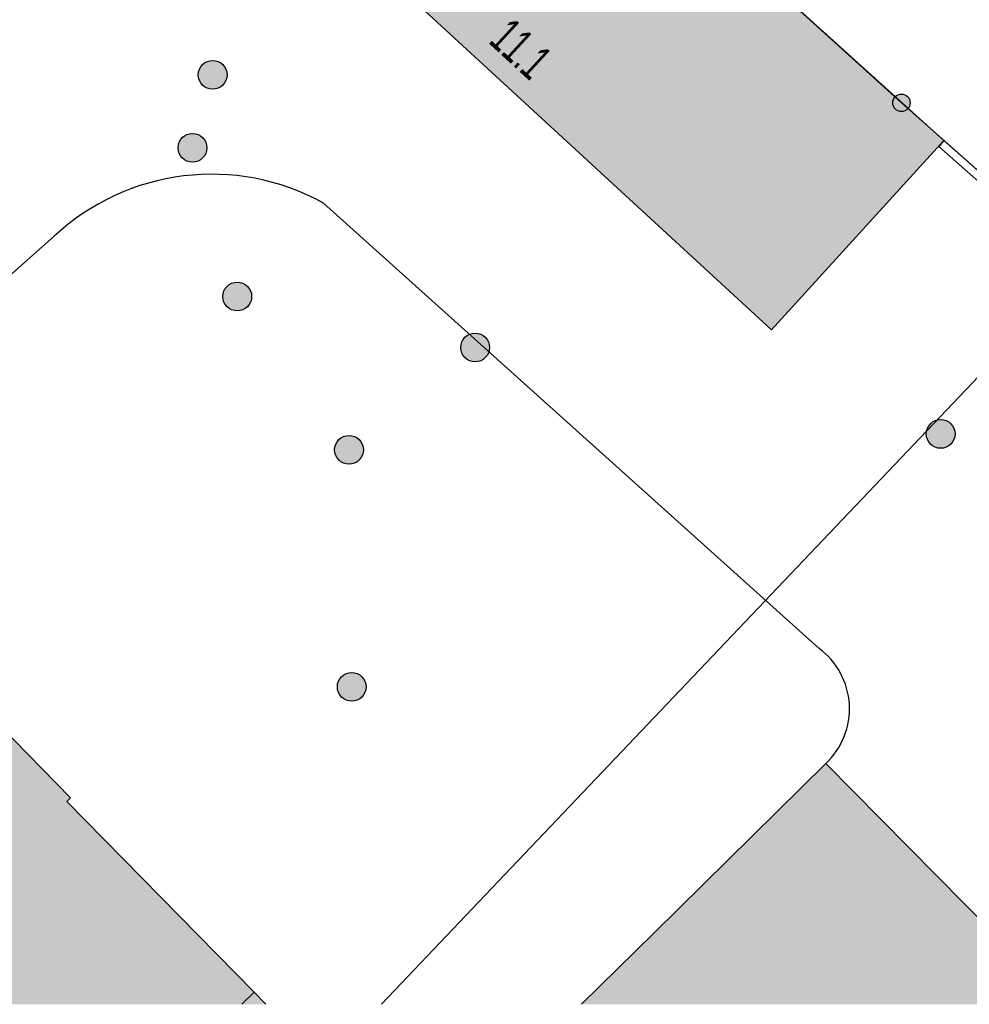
# Model space of a CAD drawing. Header units: metres. Extents: x 2695751 to 2696029, y 1260877 to 1261206.
# Tile 2 of 70: x 2695789 to 2695814, y 1260882 to 1260908. Entities that reach past the tile are written whole.
import ezdxf

# ---------------------------------------------------------------- set-up
doc = ezdxf.new("R2010")
doc.units = ezdxf.units.M
doc.header["$LTSCALE"] = 0.1
doc.linetypes.add('AUSGEZOGEN', pattern=[0])
for name, color, linetype in [('Limites de bien-fonds', 7, 'AUSGEZOGEN'), ('Mensuration officielle_Lignes (Couverture du sol)', 7, 'AUSGEZOGEN'), ('Mensuration officielle_N° de bâtiment', 7, 'AUSGEZOGEN'), ('Mensuration officielle_Surface (Objets divers)', 7, 'AUSGEZOGEN'), ('Mensuration officielle_Surfaces de bâtiments (Couverture du sol)', 7, 'AUSGEZOGEN'), ('Points fixes EU', 255, 'AUSGEZOGEN'), ('Points fixes mensuration officielle', 255, 'AUSGEZOGEN')]:
    doc.layers.add(name, color=color, linetype=linetype)
doc.styles.add('ARIAL', font='arial.ttf')

msp = doc.modelspace()

# ---------------------------------------------------------------- hatches: boundary and pattern name
at = {"layer": 'Mensuration officielle_Surfaces de bâtiments (Couverture du sol)', "true_color": 0xd2d2d2, "transparency": 33554687}
for points in [[(2695794.118, 1260913.184), (2695808.484, 1260899.955), (2695812.977, 1260904.884), (2695798.97, 1260917.55)], [(2695788.37, 1260889.642), (2695788.27, 1260889.544), (2695782.219, 1260895.703), (2695773.933, 1260887.578), (2695774.073, 1260887.435), (2695779.039, 1260882.381), (2695794.683, 1260882.381), (2695795.001, 1260882.693), (2695790.119, 1260887.663), (2695790.218, 1260887.761)], [(2695803.536, 1260882.381), (2695816.095, 1260882.381), (2695809.902, 1260888.658), (2695805.423, 1260884.242)], [(2695795.001, 1260882.693), (2695794.683, 1260882.381), (2695795.308, 1260882.381)]]:
    msp.add_hatch(color=254, dxfattribs=at).paths.add_polyline_path(points)
at = {"layer": 'Points fixes EU', "transparency": 33554687}
for points in [[(2695794.297, 1260906.599), (2695794.289, 1260906.674), (2695794.267, 1260906.747), (2695794.23, 1260906.813), (2695794.18, 1260906.87), (2695794.12, 1260906.917), (2695794.052, 1260906.95), (2695793.979, 1260906.969), (2695793.903, 1260906.973), (2695793.828, 1260906.962), (2695793.757, 1260906.935), (2695793.692, 1260906.895), (2695793.637, 1260906.843), (2695793.594, 1260906.781), (2695793.564, 1260906.711), (2695793.549, 1260906.637), (2695793.549, 1260906.561), (2695793.564, 1260906.486), (2695793.594, 1260906.417), (2695793.637, 1260906.354), (2695793.692, 1260906.302), (2695793.757, 1260906.262), (2695793.828, 1260906.236), (2695793.903, 1260906.224), (2695793.979, 1260906.228), (2695794.052, 1260906.247), (2695794.12, 1260906.28), (2695794.18, 1260906.327), (2695794.23, 1260906.384), (2695794.267, 1260906.451), (2695794.289, 1260906.523)], [(2695793.769, 1260904.698), (2695793.761, 1260904.773), (2695793.739, 1260904.846), (2695793.702, 1260904.912), (2695793.652, 1260904.969), (2695793.592, 1260905.016), (2695793.524, 1260905.049), (2695793.451, 1260905.068), (2695793.375, 1260905.072), (2695793.3, 1260905.061), (2695793.229, 1260905.034), (2695793.164, 1260904.994), (2695793.109, 1260904.942), (2695793.066, 1260904.88), (2695793.036, 1260904.81), (2695793.021, 1260904.736), (2695793.021, 1260904.66), (2695793.036, 1260904.585), (2695793.066, 1260904.516), (2695793.109, 1260904.453), (2695793.164, 1260904.401), (2695793.229, 1260904.361), (2695793.3, 1260904.335), (2695793.375, 1260904.323), (2695793.451, 1260904.327), (2695793.524, 1260904.346), (2695793.592, 1260904.379), (2695793.652, 1260904.426), (2695793.702, 1260904.483), (2695793.739, 1260904.55), (2695793.761, 1260904.622)], [(2695794.301, 1260900.554), (2695794.36, 1260900.507), (2695794.428, 1260900.473), (2695794.501, 1260900.453), (2695794.577, 1260900.448), (2695794.652, 1260900.458), (2695794.723, 1260900.484), (2695794.788, 1260900.523), (2695794.844, 1260900.575), (2695794.888, 1260900.637), (2695794.919, 1260900.706), (2695794.935, 1260900.78), (2695794.936, 1260900.856), (2695794.922, 1260900.93), (2695794.893, 1260901), (2695794.85, 1260901.063), (2695794.796, 1260901.116), (2695794.732, 1260901.157), (2695794.661, 1260901.184), (2695794.586, 1260901.197), (2695794.51, 1260901.194), (2695794.437, 1260901.176), (2695794.368, 1260901.143), (2695794.308, 1260901.098), (2695794.257, 1260901.041), (2695794.22, 1260900.975), (2695794.196, 1260900.903), (2695794.188, 1260900.827), (2695794.194, 1260900.752), (2695794.216, 1260900.679), (2695794.252, 1260900.612)], [(2695801.135, 1260899.495), (2695801.127, 1260899.57), (2695801.105, 1260899.643), (2695801.068, 1260899.709), (2695801.018, 1260899.766), (2695800.958, 1260899.813), (2695800.89, 1260899.846), (2695800.817, 1260899.865), (2695800.741, 1260899.869), (2695800.666, 1260899.858), (2695800.595, 1260899.831), (2695800.53, 1260899.791), (2695800.475, 1260899.739), (2695800.432, 1260899.677), (2695800.402, 1260899.607), (2695800.387, 1260899.533), (2695800.387, 1260899.457), (2695800.402, 1260899.382), (2695800.432, 1260899.313), (2695800.475, 1260899.25), (2695800.53, 1260899.198), (2695800.595, 1260899.158), (2695800.666, 1260899.132), (2695800.741, 1260899.12), (2695800.817, 1260899.124), (2695800.89, 1260899.143), (2695800.958, 1260899.176), (2695801.018, 1260899.223), (2695801.068, 1260899.28), (2695801.105, 1260899.347), (2695801.127, 1260899.419)], [(2695813.267, 1260897.243), (2695813.259, 1260897.318), (2695813.237, 1260897.391), (2695813.2, 1260897.457), (2695813.15, 1260897.514), (2695813.09, 1260897.561), (2695813.022, 1260897.594), (2695812.949, 1260897.613), (2695812.873, 1260897.617), (2695812.798, 1260897.606), (2695812.727, 1260897.579), (2695812.662, 1260897.539), (2695812.607, 1260897.487), (2695812.564, 1260897.425), (2695812.534, 1260897.355), (2695812.519, 1260897.281), (2695812.519, 1260897.205), (2695812.534, 1260897.13), (2695812.564, 1260897.061), (2695812.607, 1260896.998), (2695812.662, 1260896.946), (2695812.727, 1260896.906), (2695812.798, 1260896.88), (2695812.873, 1260896.868), (2695812.949, 1260896.872), (2695813.022, 1260896.891), (2695813.09, 1260896.924), (2695813.15, 1260896.971), (2695813.2, 1260897.028), (2695813.237, 1260897.095), (2695813.259, 1260897.167)], [(2695797.218, 1260896.555), (2695797.278, 1260896.509), (2695797.347, 1260896.476), (2695797.42, 1260896.457), (2695797.496, 1260896.454), (2695797.571, 1260896.466), (2695797.642, 1260896.493), (2695797.706, 1260896.534), (2695797.761, 1260896.586), (2695797.804, 1260896.649), (2695797.833, 1260896.719), (2695797.848, 1260896.793), (2695797.847, 1260896.869), (2695797.832, 1260896.943), (2695797.801, 1260897.013), (2695797.757, 1260897.075), (2695797.702, 1260897.127), (2695797.637, 1260897.166), (2695797.566, 1260897.192), (2695797.491, 1260897.203), (2695797.415, 1260897.199), (2695797.342, 1260897.179), (2695797.274, 1260897.145), (2695797.214, 1260897.098), (2695797.165, 1260897.041), (2695797.129, 1260896.974), (2695797.107, 1260896.901), (2695797.1, 1260896.826), (2695797.108, 1260896.75), (2695797.131, 1260896.678), (2695797.168, 1260896.612)], [(2695797.285, 1260890.922), (2695797.236, 1260890.864), (2695797.199, 1260890.797), (2695797.177, 1260890.725), (2695797.17, 1260890.649), (2695797.178, 1260890.574), (2695797.201, 1260890.502), (2695797.238, 1260890.436), (2695797.288, 1260890.378), (2695797.348, 1260890.332), (2695797.417, 1260890.299), (2695797.49, 1260890.281), (2695797.566, 1260890.277), (2695797.641, 1260890.289), (2695797.712, 1260890.316), (2695797.776, 1260890.356), (2695797.831, 1260890.409), (2695797.874, 1260890.472), (2695797.903, 1260890.541), (2695797.918, 1260890.616), (2695797.918, 1260890.692), (2695797.902, 1260890.766), (2695797.872, 1260890.836), (2695797.828, 1260890.898), (2695797.773, 1260890.949), (2695797.708, 1260890.989), (2695797.637, 1260891.015), (2695797.562, 1260891.026), (2695797.486, 1260891.022), (2695797.413, 1260891.002), (2695797.345, 1260890.969)]]:
    msp.add_hatch(color=7, dxfattribs=at).paths.add_polyline_path(points)
at = {"layer": 'Points fixes mensuration officielle', "transparency": 33554687}
msp.add_hatch(color=7, dxfattribs=at).paths.add_polyline_path([(2695812.097, 1260905.87), (2695812.093, 1260905.916), (2695812.079, 1260905.96), (2695812.057, 1260906), (2695812.027, 1260906.035), (2695811.99, 1260906.063), (2695811.949, 1260906.083), (2695811.904, 1260906.095), (2695811.858, 1260906.097), (2695811.813, 1260906.09), (2695811.77, 1260906.074), (2695811.731, 1260906.05), (2695811.697, 1260906.018), (2695811.671, 1260905.98), (2695811.653, 1260905.938), (2695811.644, 1260905.893), (2695811.644, 1260905.847), (2695811.653, 1260905.802), (2695811.671, 1260905.76), (2695811.697, 1260905.722), (2695811.731, 1260905.69), (2695811.77, 1260905.666), (2695811.813, 1260905.65), (2695811.858, 1260905.643), (2695811.904, 1260905.645), (2695811.949, 1260905.657), (2695811.99, 1260905.677), (2695812.027, 1260905.705), (2695812.057, 1260905.74), (2695812.079, 1260905.78), (2695812.093, 1260905.824)])

# ---------------------------------------------------------------- linework, layer by layer
at = {"layer": 'Limites de bien-fonds', "color": 7, "linetype": 'AUSGEZOGEN', "transparency": 33554687}
msp.add_line((2695816.64, 1260901.65), (2695798.32, 1260882.381), dxfattribs=at)
msp.add_lwpolyline([(2695816.64, 1260901.65), (2695811.87, 1260905.87), (2695808.029, 1260909.35)], dxfattribs=at)
at = {"layer": 'Mensuration officielle_Lignes (Couverture du sol)', "color": 7, "linetype": 'AUSGEZOGEN', "transparency": 33554687}
for p, q in [((2695798.97, 1260917.55), (2695812.977, 1260904.884)), ((2695796.812, 1260903.253), (2695809.727, 1260891.653)), ((2695782.219, 1260895.703), (2695789.791, 1260902.392)), ((2695809.902, 1260888.658), (2695816.095, 1260882.381)), ((2695794.683, 1260882.381), (2695795.001, 1260882.693)), ((2695795.001, 1260882.693), (2695795.308, 1260882.381))]:
    msp.add_line(p, q, dxfattribs=at)
for points in [[(2695812.977, 1260904.884), (2695808.484, 1260899.955), (2695794.118, 1260913.184)], [(2695782.219, 1260895.703), (2695788.27, 1260889.544), (2695788.37, 1260889.642), (2695790.218, 1260887.761), (2695790.119, 1260887.663), (2695795.001, 1260882.693)], [(2695803.536, 1260882.381), (2695805.423, 1260884.242), (2695809.902, 1260888.658)]]:
    msp.add_lwpolyline(points, dxfattribs=at)
for centre, radius, start, end in [((2695793.894, 1260897.995), 6.014, 60.9675, 133.0153), ((2695808.558, 1260890.082), 1.958, 313.3323, 53.3557)]:
    msp.add_arc(centre, radius, start, end, dxfattribs=at)
at = {"layer": 'Mensuration officielle_Surface (Objets divers)', "color": 7, "linetype": 'AUSGEZOGEN', "transparency": 33554687}
msp.add_lwpolyline([(2695821.964, 1260896.683), (2695822.096, 1260896.833), (2695812.977, 1260904.884), (2695812.845, 1260904.734), (2695821.964, 1260896.683)], close=True, dxfattribs=at)
at = {"layer": 'Points fixes EU', "transparency": 33554687}
for centre in [(2695793.922, 1260906.599), (2695793.394, 1260904.698), (2695794.562, 1260900.823), (2695800.76, 1260899.495), (2695812.892, 1260897.243), (2695797.475, 1260896.829), (2695797.545, 1260890.652)]:
    msp.add_circle(centre, 0.375, dxfattribs=at)
at = {"layer": 'Points fixes mensuration officielle', "color": 7, "transparency": 33554687}
msp.add_circle((2695811.87, 1260905.87), 0.227, dxfattribs=at)

# ---------------------------------------------------------------- texts
at = {"layer": 'Mensuration officielle_N° de bâtiment', "color": 7, "transparency": 33554687, "insert": (2695801.64, 1260906.937), "char_height": 0.92968, "width": 1.93056, "attachment_point": 8, "rotation": 317.3598, "style": 'ARIAL'}
msp.add_mtext('\\W0.60;11.1', dxfattribs=at)

doc.saveas('drawing.dxf')
